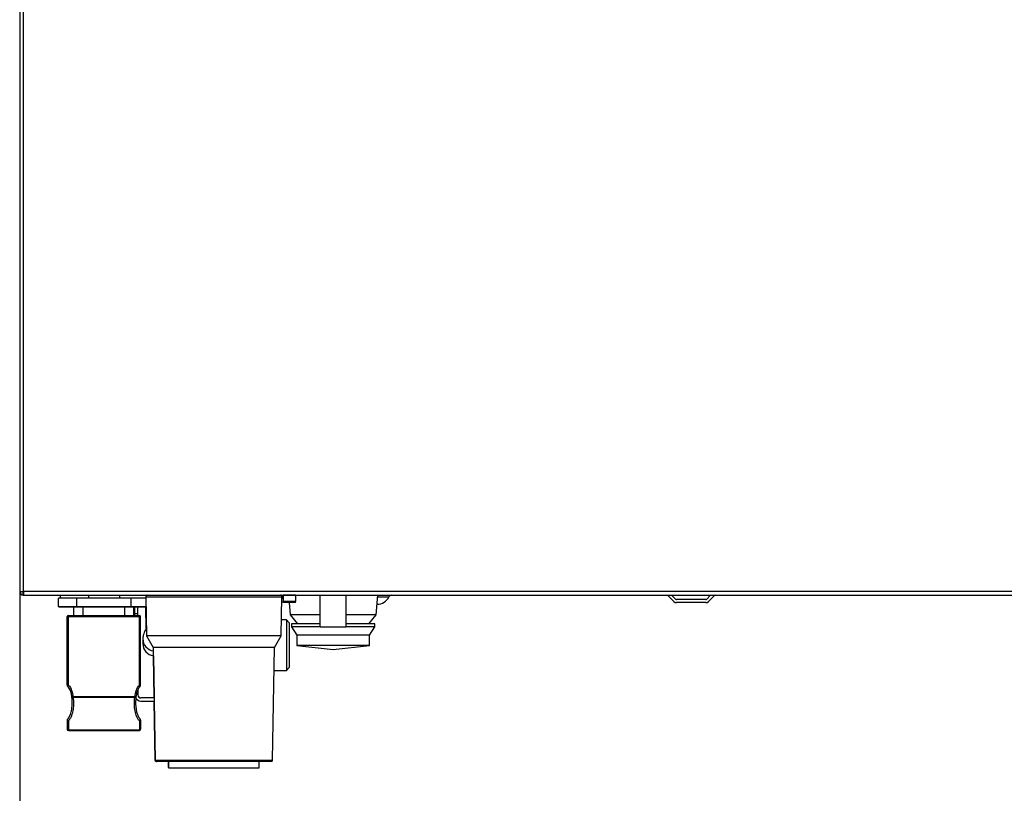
# Model space of a CAD drawing. Header units: millimetres. Extents: x 0 to 200, y 0 to 287.
# Tile 66 of 73: x 135 to 167, y 190 to 216. Entities that reach past the tile are written whole.
import ezdxf
from ezdxf.enums import TextEntityAlignment as Align

# ---------------------------------------------------------------- set-up
doc = ezdxf.new("R2010")
doc.units = ezdxf.units.MM
doc.layers.add('148.257_BW4C_CTM', color=7, linetype='Continuous')
doc.layers.add('Standard', color=7, linetype='Continuous')
doc.styles.add('SEACAD_Arial', font='arial.ttf')
doc.dimstyles.new('ISO_(mm)', dxfattribs={"dimtxt": 3, "dimasz": 3, "dimexe": 1.5, "dimexo": 0, "dimgap": 0.75, "dimtad": 1, "dimdec": 0, "dimlfac": 10, "dimtxsty": 'SEACAD_Arial', "dimblk1": '_SE_FILLED', "dimblk2": '_SE_FILLED', "dimsah": 1, "dimcen": 1.5, "dimadec": 0, "dimazin": 0, "dimtfac": 0.5, "dimtmove": 0, "dimatfit": 3, "dimfxl": 1, "dimarcsym": 0})

# ---------------------------------------------------------------- blocks, each defined once
blk = doc.blocks.new('SE1')
at = {"layer": '148.257_BW4C_CTM', "color": 7, "linetype": 'Continuous'}
for p, q in [((134.976, 222.592), (134.976, 196.832)), ((134.981, 222.592), (134.981, 196.832)), ((135.101, 196.832), (135.101, 222.592)), ((134.976, 196.832), (134.981, 196.832)), ((134.981, 196.832), (135.101, 196.832)), ((135.091, 196.713), (135.091, 196.815)), ((135.096, 196.832), (135.096, 196.817)), ((135.096, 196.817), (135.101, 196.817)), ((135.096, 196.813), (135.096, 196.817)), ((135.096, 196.712), (135.096, 196.712)), ((135.101, 196.832), (135.101, 196.713)), ((181.861, 196.832), (135.101, 196.832)), ((135.111, 196.712), (135.101, 196.712)), ((135.111, 196.712), (181.861, 196.712)), ((135.797, 196.712), (135.797, 196.71)), ((135.797, 196.71), (140.847, 196.71)), ((136.308, 196.71), (136.308, 196.612)), ((137.248, 196.71), (137.248, 196.612)), ((138.268, 196.71), (138.268, 196.612)), ((140.847, 196.71), (141.929, 196.71)), ((141.929, 196.71), (179.517, 196.712)), ((143.653, 196.612), (143.653, 196.71)), ((143.678, 196.71), (143.678, 196.706)), ((143.678, 196.706), (143.678, 196.497)), ((144.078, 196.706), (143.678, 196.706)), ((144.078, 196.71), (144.078, 196.612)), ((144.078, 196.71), (144.078, 196.706)), ((144.078, 196.706), (144.078, 196.497)), ((144.903, 195.662), (144.903, 196.71)), ((145.252, 196.71), (145.252, 196.704)), ((145.718, 196.71), (145.718, 196.704)), ((145.719, 196.704), (145.719, 196.71)), ((145.719, 196.704), (145.719, 196.71)), ((145.753, 195.662), (145.753, 196.71)), ((146.748, 196.062), (146.803, 196.71)), ((153.075, 196.703), (153.075, 196.711)), ((153.11, 196.703), (153.11, 196.711)), ((156.576, 196.497), (156.363, 196.711)), ((156.647, 196.568), (156.504, 196.711)), ((157.792, 196.711), (157.649, 196.568)), ((157.929, 196.706), (157.72, 196.497)), ((136.258, 196.337), (136.258, 196.612)), ((136.858, 196.612), (136.258, 196.612)), ((136.858, 196.337), (136.858, 196.612)), ((138.658, 196.612), (136.858, 196.612)), ((138.658, 196.337), (138.658, 196.612)), ((139.138, 196.612), (138.658, 196.612)), ((139.139, 196.661), (139.161, 195.372)), ((139.139, 196.659), (143.637, 196.659)), ((139.139, 196.659), (139.162, 195.37)), ((143.615, 195.37), (143.637, 196.659)), ((143.636, 196.612), (143.653, 196.612)), ((143.678, 196.612), (143.653, 196.612)), ((143.678, 196.462), (143.678, 196.497)), ((144.078, 196.497), (143.678, 196.497)), ((144.078, 196.462), (143.678, 196.462)), ((143.874, 196.462), (143.908, 196.062)), ((144.078, 196.612), (144.078, 196.612)), ((144.078, 196.462), (144.078, 196.497)), ((146.798, 196.655), (147.17, 196.655)), ((157.635, 196.562), (156.661, 196.562)), ((157.635, 196.462), (156.661, 196.462)), ((136.258, 196.337), (136.858, 196.337)), ((136.858, 196.312), (136.283, 196.312)), ((136.768, 196.042), (136.768, 196.312)), ((136.858, 196.337), (136.858, 196.312)), ((136.858, 196.337), (138.658, 196.337)), ((138.658, 196.312), (136.858, 196.312)), ((137.068, 196.042), (137.068, 196.312)), ((138.448, 196.042), (138.448, 196.312)), ((138.658, 196.337), (138.658, 196.312)), ((138.658, 196.337), (139.145, 196.337)), ((139.143, 196.312), (138.658, 196.312)), ((138.748, 196.042), (138.748, 196.312)), ((138.778, 196.106), (138.778, 196.312)), ((138.778, 196.106), (138.878, 196.106)), ((138.778, 196.042), (138.778, 196.106)), ((138.878, 196.106), (138.878, 196.312)), ((138.878, 196.042), (138.878, 196.106)), ((139.133, 196.312), (139.146, 195.597)), ((139.143, 196.312), (139.155, 195.617)), ((144.903, 196.062), (143.908, 196.062)), ((143.908, 196.062), (144.153, 195.762)), ((146.748, 196.062), (145.753, 196.062)), ((146.503, 195.762), (146.748, 196.062)), ((136.548, 193.741), (136.548, 196.002)), ((136.548, 196.002), (136.588, 196.002)), ((136.588, 196.042), (138.928, 196.042)), ((136.588, 196.002), (136.588, 196.042)), ((136.588, 196.002), (138.928, 196.002)), ((136.588, 193.741), (136.588, 196.002)), ((138.928, 196.042), (138.928, 196.002)), ((138.928, 193.741), (138.928, 196.002)), ((138.928, 196.002), (138.968, 196.002)), ((138.968, 193.741), (138.968, 196.002)), ((143.788, 195.89), (143.624, 195.89)), ((143.788, 195.89), (143.788, 194.224)), ((143.878, 195.8), (143.788, 195.89)), ((143.878, 195.8), (143.878, 194.314)), ((144.903, 195.762), (143.953, 195.762)), ((143.953, 195.762), (143.953, 195.662)), ((146.703, 195.762), (145.753, 195.762)), ((146.703, 195.662), (146.703, 195.762)), ((144.903, 195.662), (143.953, 195.662)), ((143.953, 195.662), (144.128, 195.392)), ((144.903, 195.662), (145.753, 195.662)), ((146.703, 195.662), (145.753, 195.662)), ((146.528, 195.392), (146.703, 195.662)), ((139.041, 195.265), (139.041, 195.104)), ((139.162, 195.372), (139.161, 195.372)), ((139.161, 195.372), (139.162, 195.371)), ((143.615, 195.37), (139.162, 195.37)), ((139.162, 195.37), (139.388, 194.977)), ((143.388, 194.977), (143.615, 195.37)), ((146.528, 195.392), (144.128, 195.392)), ((144.128, 195.392), (144.128, 195.042)), ((146.528, 195.042), (146.528, 195.392)), ((139.388, 194.977), (139.453, 191.261)), ((143.388, 194.977), (139.388, 194.977)), ((139.388, 194.977), (139.453, 191.259)), ((143.324, 191.259), (143.388, 194.977)), ((146.528, 195.042), (144.128, 195.042)), ((144.128, 195.042), (145.328, 194.912)), ((145.328, 194.912), (146.528, 195.042)), ((139.381, 194.71), (139.405, 193.312)), ((139.391, 194.709), (139.415, 193.312)), ((143.375, 194.224), (143.788, 194.224)), ((143.788, 194.224), (143.878, 194.314)), ((136.588, 193.741), (136.548, 193.741)), ((136.559, 193.713), (136.588, 193.741)), ((138.878, 193.584), (138.878, 193.412)), ((138.928, 193.741), (138.957, 193.713)), ((138.968, 193.741), (138.928, 193.741)), ((136.74, 193.354), (136.7, 193.348)), ((138.776, 193.354), (136.74, 193.354)), ((136.74, 193.332), (136.74, 193.354)), ((138.776, 193.332), (136.74, 193.332)), ((138.776, 193.354), (138.776, 193.332)), ((138.816, 193.348), (138.776, 193.354)), ((139.417, 193.312), (138.978, 193.312)), ((138.978, 193.212), (139.419, 193.212)), ((139.407, 193.212), (139.441, 191.261)), ((139.417, 193.212), (139.451, 191.261)), ((136.548, 192.596), (136.548, 192.601)), ((136.548, 192.596), (136.548, 192.282)), ((136.588, 192.562), (136.588, 192.261)), ((138.928, 192.562), (138.928, 192.261)), ((138.968, 192.584), (138.968, 192.282)), ((136.588, 192.261), (138.928, 192.261)), ((136.588, 192.242), (136.588, 192.261)), ((136.588, 192.242), (138.928, 192.242)), ((138.928, 192.261), (138.928, 192.242)), ((139.451, 191.261), (139.441, 191.261)), ((139.453, 191.261), (139.451, 191.261)), ((139.453, 191.261), (139.453, 191.261)), ((139.453, 191.259), (143.324, 191.259)), ((143.274, 191.21), (139.503, 191.21)), ((139.876, 191.21), (139.876, 191.012)), ((139.886, 191.21), (139.886, 191.012)), ((139.888, 191.21), (139.888, 191.012)), ((139.888, 191.21), (139.888, 191.01)), ((142.888, 191.01), (142.888, 191.21)), ((139.886, 191.012), (139.876, 191.012)), ((139.888, 191.012), (139.886, 191.012)), ((139.888, 191.012), (139.888, 191.012)), ((139.888, 191.01), (142.888, 191.01))]:
    blk.add_line(p, q, dxfattribs=at)
for centre, radius, start, end in [((135.096, 196.832), 0.12, 180, 270), ((135.101, 196.832), 0.12, 180, 265.2198), ((135.101, 196.832), 0.02, 180, 240), ((135.101, 196.832), 0.02, 240, 270), ((135.101, 196.832), 0.12, 265.2198, 270), ((135.111, 196.832), 0.12, 265.2198, 270), ((135.797, 196.828), 0.118, 258.8977, 270.0029), ((139.189, 196.662), 0.05, 106.4485, 181), ((139.189, 196.66), 0.05, 90.0029, 181.0029), ((143.587, 196.66), 0.05, 359.0029, 90.0029), ((143.587, 196.662), 0.05, 2.3826, 74.4865), ((147.26, 196.612), 0.1, 100.3807, 154.6231), ((157.943, 196.692), 0.02, 109.038, 135), ((146.786, 196.837), 0.425, 268.8705, 334.6231), ((156.661, 196.582), 0.12, 225, 270), ((156.661, 196.582), 0.02, 225, 270), ((157.635, 196.582), 0.02, 270, 315), ((157.635, 196.582), 0.12, 270, 315), ((136.283, 196.337), 0.025, 180, 270), ((136.588, 196.002), 0.04, 90, 180), ((138.928, 196.002), 0.04, 0, 90), ((136.588, 193.741), 0.04, 180, 224.4144), ((138.928, 193.741), 0.04, 315.5856, 0), ((138.978, 193.412), 0.2, 201.13, 270), ((138.978, 193.412), 0.1, 180, 270), ((138.928, 192.584), 0.04, 0, 44.4144), ((136.588, 192.282), 0.04, 180, 270), ((138.928, 192.282), 0.04, 270, 0), ((139.491, 191.262), 0.05, 181, 267.9008), ((139.501, 191.262), 0.05, 181, 231.376), ((139.503, 191.262), 0.05, 181, 191.8777), ((139.503, 191.26), 0.05, 181.0029, 270.0029), ((143.274, 191.26), 0.05, 270.0029, 359.0029)]:
    blk.add_arc(centre, radius, start, end, dxfattribs=at)
for centre, major_axis, ratio, start_param, end_param in [((139.441, 195.265), (0.4, 0), 0.996195, 3.10402, 3.141593), ((139.441, 195.265), (0.4, 0), 0.996195, 3.141593, 4.583774), ((139.441, 195.104), (0.4, 0), 0.996195, 3.141593, 4.585813), ((136.74, 193.354), (-0.0396, -0.0055), 0.533239, 0, 1.496988), ((138.776, 193.354), (-0.0396, 0.0055), 0.533239, 1.644605, 3.141593), ((138.928, 192.584), (0.0286, 0.028), 0.413808, 4.327206, 6.283185), ((138.928, 192.584), (-0.04, 0), 0.536875, 1.570796, 3.141593), ((136.588, 192.282), (0.04, 0), 0.536875, 3.141593, 4.712389), ((138.928, 192.282), (0.04, 0), 0.536875, 4.712389, 6.283185)]:
    blk.add_ellipse(centre, major_axis=major_axis, ratio=ratio, start_param=start_param, end_param=end_param, dxfattribs=at)
for points, knots in [([(139.154, 195.616), (139.134, 195.576), (139.105, 195.515), (139.075, 195.443), (139.056, 195.383), (139.043, 195.321), (139.042, 195.281), (139.041, 195.265)], [0.6363757, 0.6363757, 0.6363757, 0.6363757, 0.769189, 0.8588356, 0.9228559, 0.975061, 1, 1, 1, 1]), ([(136.7, 193.348), (136.694, 193.396), (136.663, 193.551), (136.606, 193.665), (136.559, 193.713)], [0, 0, 0, 0, 0.299254, 1, 1, 1, 1]), ([(138.957, 193.713), (138.911, 193.666), (138.854, 193.553), (138.823, 193.399), (138.816, 193.348)], [0, 0, 0, 0, 0.68646, 1, 1, 1, 1]), ([(136.548, 192.601), (136.551, 192.604), (136.558, 192.61), (136.568, 192.621), (136.578, 192.632), (136.587, 192.645), (136.597, 192.658), (136.606, 192.673), (136.615, 192.689), (136.624, 192.707), (136.633, 192.725), (136.641, 192.744), (136.657, 192.786), (136.679, 192.856), (136.697, 192.947), (136.709, 193.048), (136.714, 193.141), (136.712, 193.229), (136.707, 193.295), (136.702, 193.332), (136.7, 193.348)], [0, 0, 0, 0, 0.016299, 0.033659, 0.052121, 0.07172, 0.092484, 0.114436, 0.137598, 0.161984, 0.187607, 0.214475, 0.242596, 0.355852, 0.493682, 0.599651, 0.747192, 0.853855, 0.938105, 1, 1, 1, 1]), ([(136.74, 193.332), (136.749, 193.266), (136.757, 193.134), (136.743, 192.937), (136.706, 192.773), (136.653, 192.647), (136.614, 192.588), (136.588, 192.562)], [0, 0, 0, 0, 0.25, 0.5, 0.75, 0.875, 1, 1, 1, 1]), ([(138.816, 193.348), (138.814, 193.337), (138.811, 193.311), (138.807, 193.267), (138.804, 193.215), (138.802, 193.138), (138.806, 193.053), (138.818, 192.955), (138.835, 192.865), (138.857, 192.791), (138.876, 192.741), (138.891, 192.708), (138.907, 192.679), (138.923, 192.653), (138.939, 192.631), (138.951, 192.618), (138.957, 192.612)], [0, 0, 0, 0, 0.045229, 0.102458, 0.171811, 0.253201, 0.40092, 0.505839, 0.64341, 0.757169, 0.806925, 0.852888, 0.895094, 0.933606, 0.968527, 1, 1, 1, 1]), ([(136.548, 192.596), (136.548, 192.595), (136.548, 192.593), (136.55, 192.59), (136.552, 192.586), (136.555, 192.582), (136.561, 192.576), (136.569, 192.571), (136.578, 192.565), (136.585, 192.563), (136.588, 192.562)], [0, 0, 0, 0, 0.083193, 0.175053, 0.275317, 0.383207, 0.497468, 0.676018, 0.844506, 1, 1, 1, 1])]:
    blk.add_open_spline(points, degree=3, knots=knots, dxfattribs=at)
for points in [[(136.588, 193.741), (136.638, 193.69), (136.7, 193.56), (136.73, 193.424), (136.74, 193.354)], [(138.776, 193.354), (138.786, 193.424), (138.816, 193.56), (138.878, 193.69), (138.928, 193.741)], [(138.928, 192.562), (138.877, 192.614), (138.818, 192.74), (138.773, 192.934), (138.759, 193.134), (138.767, 193.266), (138.776, 193.332)]]:
    blk.add_open_spline(points, degree=3, dxfattribs=at)
blk = doc.blocks.new('DMBLK9')
at = {"layer": 'Standard', "linetype": 'Continuous'}
for points in [[(137.976, 180.773), (137.976, 181.773), (134.976, 181.273)], [(192.018, 180.773), (195.018, 181.273), (192.018, 181.773)]]:
    blk.add_hatch(color=7, dxfattribs=at).paths.add_polyline_path(points)
at = {"layer": 'Standard', "color": 7, "linetype": 'Continuous'}
for p, q in [((195.018, 200.292), (195.018, 179.773)), ((134.976, 196.832), (134.976, 179.773)), ((134.976, 181.273), (195.018, 181.273))]:
    blk.add_line(p, q, dxfattribs=at)
at = {"layer": 'Standard', "color": 7, "linetype": 'Continuous', "style": 'SEACAD_Arial'}
blk.add_text('600', height=3, dxfattribs=at).set_placement((163.311, 185.023), align=Align.TOP_LEFT)
blk = doc.blocks.new('_SE_FILLED')
at = {"color": 0}
blk.add_line((0, 0), (-1, 0), dxfattribs=at)
blk.add_solid([(0, 0), (-1, -0.1665), (-1, 0.1665), (0, 0)], dxfattribs=at)

msp = doc.modelspace()

# ---------------------------------------------------------------- block references
at = {"layer": 'Standard'}
msp.add_blockref('SE1', (0, 0), dxfattribs=at)

# ---------------------------------------------------------------- dimensions: what is measured, and where the dimension line sits
at = {"layer": 'Standard', "color": 7, "linetype": 'Continuous'}
dim = msp.add_linear_dim(base=(195.018, 181.273), p1=(134.976, 196.832), p2=(195.018, 200.292), text='\\A1;<>', dimstyle='ISO_(mm)', dxfattribs=at)
dim.commit()
dim.dimension.update_dxf_attribs({"geometry": 'DMBLK9', "text_midpoint": (166.833, 181.273), "dimtype": 160})

doc.saveas('drawing.dxf')
